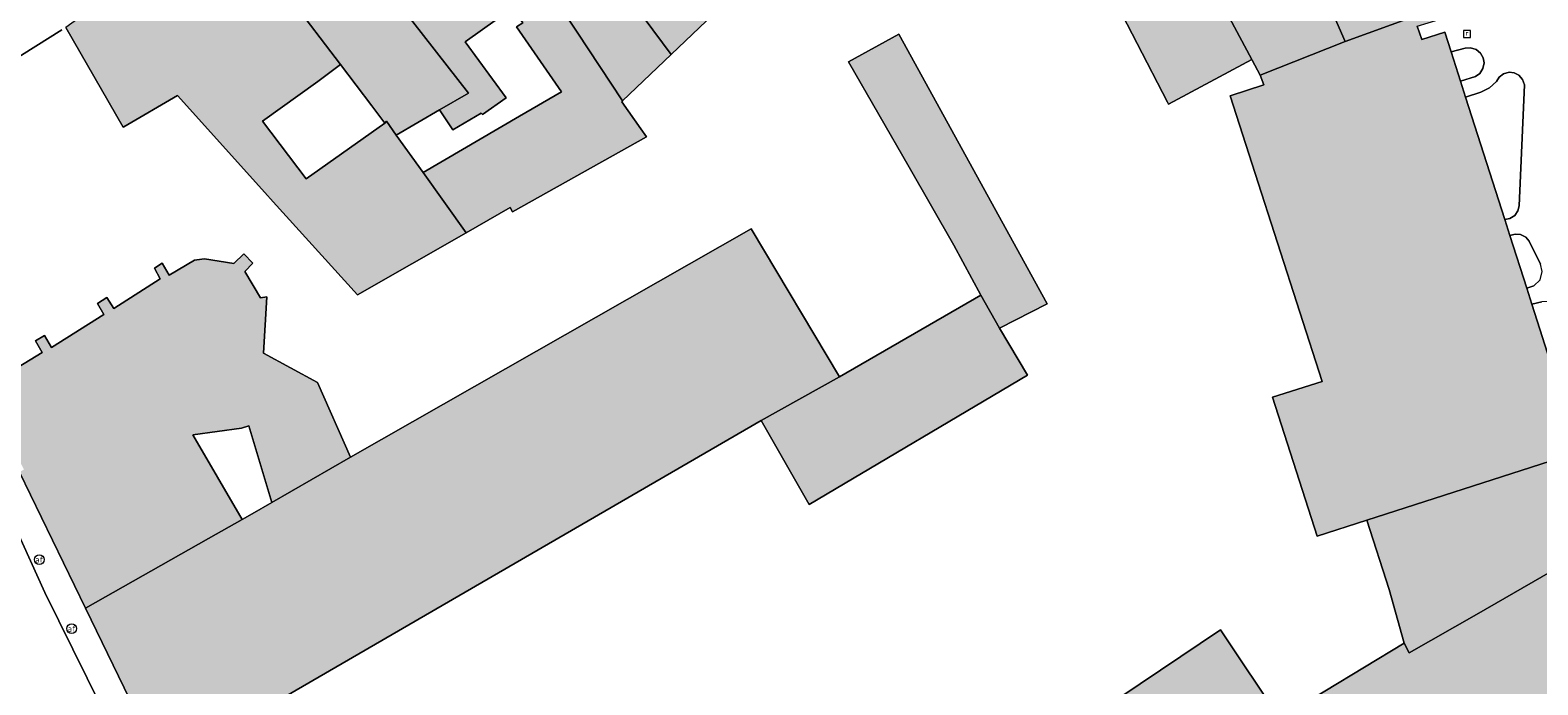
# Model space of a CAD drawing. Header units: metres. Extents: x 196496 to 197479, y 355139 to 356324.
# Tile 96 of 144: x 196928 to 197022, y 355898 to 355938. Entities that reach past the tile are written whole.
import ezdxf
from ezdxf.enums import TextEntityAlignment as Align

# ---------------------------------------------------------------- set-up
doc = ezdxf.new("R2010")
doc.units = ezdxf.units.M
doc.layers.get('0').update_dxf_attribs({"color": 252, "lineweight": 18})
for name, color, linetype, lineweight in [('B-WE-GR-BEPLANTING_CULTUUR_HEESTERS-GV', 252, 'Continuous', 18), ('B-WE-OG-BEBOUWING-GV', 252, 'Continuous', 18), ('B-WE-OG-TERREIN_ERF-GV', 252, 'Continuous', 18), ('B-WE-RI-GWA_RIOOLPUT-S', 252, 'Continuous', 18), ('B-WE-VH-VERHARDING_BETONSTRAATSTEEN-GV', 252, 'Continuous', 18), ('B-WE-VH-VERHARDING_STRAATBAKSTEEN-GV', 252, 'Continuous', 18), ('B-WE-VW-AFSLUITPAAL-S', 252, 'Continuous', 18)]:
    doc.layers.add(name, color=color, linetype=linetype, lineweight=lineweight)
doc.layers.add('X-XX-AL-PRESENTATIE_GEBOUW3-V', color=7, linetype='Continuous', lineweight=18, true_color=0xf0f0f0)
doc.styles.add('NLCS-ISO', font='NLCS-ISO.ttf')

# ---------------------------------------------------------------- blocks, each defined once
blk = doc.blocks.new('SVW-AFSLUITPAAL-SO')
at = {"lineweight": 18}
blk.add_circle((0, 0), 1.5, dxfattribs=at)
at = {"lineweight": 18, "style": 'NLCS-ISO'}
blk.add_text('af', height=1.8, dxfattribs=at).set_placement((0, 0), align=Align.MIDDLE_CENTER)
blk = doc.blocks.new('SRI-PUT_INSPECTIEPUT_RIOOLPUT-SO')
at = {"color": 0, "linetype": 'ByBlock', "lineweight": 18}
blk.add_lwpolyline([(-1.12, -1.12), (1.12, -1.12), (1.12, 1.12), (-1.12, 1.12)], close=True, dxfattribs=at)
at = {"color": 0, "linetype": 'ByBlock', "lineweight": 18, "style": 'NLCS-ISO'}
blk.add_text('r', height=1.5, dxfattribs=at).set_placement((0, 0.28), align=Align.MIDDLE_CENTER)

msp = doc.modelspace()

# ---------------------------------------------------------------- hatches: boundary and pattern name
at = {"layer": 'X-XX-AL-PRESENTATIE_GEBOUW3-V'}
for points in [[(196957.348, 355957.74), (196954.47, 355955.665), (196961.245, 355946.166), (196965.373, 355940.612), (196968.186, 355936.809), (196970.369, 355938.892), (196968.816, 355941.033), (196967.748, 355942.505), (196965.886, 355944.713), (196963.815, 355947.685), (196961.635, 355952.001)], [(196968.186, 355936.809), (196965.373, 355940.612), (196961.245, 355946.166), (196954.47, 355955.665), (196951.512, 355953.534), (196958.365, 355944.207), (196962.347, 355938.199), (196965.175, 355933.933)], [(196951.512, 355953.534), (196944.595, 355948.548), (196955.609, 355934.418), (196953.806, 355933.369), (196954.639, 355932.146), (196956.394, 355933.163), (196956.485, 355933.088), (196957.955, 355934.121), (196955.413, 355937.594), (196958.345, 355939.693), (196958.984, 355938.773), (196958.601, 355938.527), (196961.382, 355934.504), (196958.771, 355932.977), (196952.809, 355929.49), (196955.466, 355925.755), (196958.204, 355927.319), (196958.342, 355927.047), (196966.65, 355931.706), (196966.307, 355932.195), (196965.122, 355933.883), (196965.175, 355933.933), (196962.347, 355938.199), (196958.365, 355944.207)], [(196938.708, 355944.305), (196942.724, 355938.941), (196944.561, 355940.307), (196947.679, 355936.192), (196949.624, 355933.624), (196950.418, 355932.552), (196950.523, 355932.666), (196951.128, 355931.812), (196953.806, 355933.369), (196955.609, 355934.418), (196944.595, 355948.548)], [(197009.989, 355937.612), (197009.332, 355939.131), (197006.096, 355946.631), (197000.326, 355943.728), (197004.199, 355936.494), (197004.214, 355936.466), (197004.713, 355935.531)], [(197018.84, 355941.335), (197021.536, 355942.138), (197019.932, 355946.785), (197016.165, 355945.487), (197012.666, 355944.281), (197012.422, 355944.191), (197013.608, 355940.748), (197009.332, 355939.131), (197009.989, 355937.612), (197014.267, 355939.157), (197015.618, 355939.697), (197015.432, 355940.32)], [(196938.708, 355944.305), (196930.633, 355938.485), (196934.205, 355932.311), (196934.24, 355932.331), (196937.574, 355934.262), (196942.977, 355928.254), (196943.505, 355927.663), (196948.724, 355921.9), (196955.466, 355925.755), (196952.809, 355929.49), (196951.128, 355931.812), (196950.523, 355932.666), (196950.418, 355932.552), (196945.54, 355929.103), (196942.84, 355932.684), (196946.279, 355935.138), (196947.679, 355936.192), (196944.561, 355940.307), (196942.724, 355938.941)], [(197000.326, 355943.728), (196995.214, 355941.156), (196998.971, 355933.861), (196999.039, 355933.728), (197004.199, 355936.494)], [(197019.887, 355926.586), (197017.464, 355934.154), (197017.146, 355935.146), (197016.559, 355936.978), (197016.168, 355938.199), (197014.742, 355937.742), (197014.463, 355938.573), (197015.831, 355938.98), (197015.618, 355939.697), (197014.267, 355939.157), (197009.989, 355937.612), (197004.713, 355935.531), (197004.953, 355934.923), (197002.85, 355934.245), (197004.402, 355929.427), (197008.555, 355916.536), (197005.483, 355915.547), (197008.258, 355906.929), (197011.33, 355907.919), (197024.506, 355912.165), (197024.015, 355913.698), (197021.575, 355921.316), (197021.255, 355922.317), (197020.205, 355925.594)], [(196988.552, 355919.838), (196991.514, 355921.345), (196982.304, 355938.075), (196979.195, 355936.363), (196982.944, 355929.817), (196985.708, 355924.983), (196987.384, 355921.875)], [(196939.489, 355906.787), (196931.851, 355902.474), (196936.648, 355892.597), (196973.775, 355914.119), (196978.622, 355916.826), (196973.145, 355925.991), (196948.302, 355911.845), (196943.413, 355909.028), (196942.189, 355908.32), (196941.573, 355907.964)], [(196931.851, 355902.474), (196939.489, 355906.787), (196941.573, 355907.964), (196938.517, 355913.216), (196941.538, 355913.63), (196941.999, 355913.783), (196943.413, 355909.028), (196948.302, 355911.845), (196946.25, 355916.457), (196942.894, 355918.291), (196943.101, 355921.789), (196942.711, 355921.719), (196941.745, 355923.358), (196942.237, 355923.858), (196941.684, 355924.441), (196941.059, 355923.837), (196939.235, 355924.135), (196938.769, 355924.067), (196938.612, 355924.044), (196937.056, 355923.129), (196936.614, 355923.864), (196936.135, 355923.563), (196936.493, 355922.902), (196933.623, 355921.051), (196933.176, 355921.73), (196932.597, 355921.373), (196932.999, 355920.683), (196929.75, 355918.643), (196929.319, 355919.379), (196928.757, 355919.041), (196929.177, 355918.318), (196926.071, 355916.449), (196925.67, 355917.136), (196925.138, 355916.883), (196924.995, 355916.815), (196928.042, 355911.073), (196927.756, 355910.907)], [(196987.384, 355921.875), (196978.622, 355916.826), (196973.775, 355914.119), (196976.745, 355908.901), (196990.284, 355916.921), (196988.552, 355919.838)], [(197025.703, 355908.46), (197024.647, 355911.725), (197024.506, 355912.165), (197011.33, 355907.919), (197012.711, 355903.632), (197013.651, 355900.303), (197013.962, 355899.699), (197018.136, 355902.079), (197026.248, 355906.742), (197026.068, 355907.29), (197025.719, 355908.408)], [(196987.156, 355890.982), (196988.864, 355886.687), (196989.432, 355885.257), (196992.696, 355879.627), (196991.19, 355878.762), (196994.093, 355871.996), (196994.241, 355872.076), (197000.31, 355875.363), (197021.4, 355886.822), (197021.492, 355886.872), (197021.562, 355886.733), (197021.629, 355886.599), (197031.015, 355892.204), (197026.248, 355906.742), (197018.136, 355902.079), (197013.962, 355899.699), (197013.651, 355900.303), (197006.266, 355895.841), (197006.313, 355895.721), (197006, 355895.524), (197002.254, 355901.121), (196987.375, 355891.129)]]:
    msp.add_hatch(color=256, dxfattribs=at).paths.add_polyline_path(points)

# ---------------------------------------------------------------- linework, layer by layer
at = {"layer": 'B-WE-GR-BEPLANTING_CULTUUR_HEESTERS-GV', "flags": 128}
for points in [[(197017.146, 355935.146), (197018.075, 355935.446), (197018.345, 355935.64), (197018.539, 355935.937), (197018.61, 355936.286), (197018.554, 355936.613), (197018.388, 355936.9), (197018.111, 355937.124), (197017.771, 355937.228), (197017.44, 355937.205), (197016.559, 355936.978)], [(197017.464, 355934.154), (197019.887, 355926.586), (197020.207, 355926.64), (197020.506, 355926.824), (197020.708, 355927.11), (197020.782, 355927.426), (197021.113, 355934.929), (197021, 355935.259), (197020.769, 355935.522), (197020.48, 355935.671), (197020.157, 355935.708), (197019.82, 355935.618), (197019.542, 355935.406), (197019.373, 355935.128), (197018.938, 355934.737), (197018.415, 355934.476)], [(197020.205, 355925.594), (197021.255, 355922.317), (197021.703, 355922.458), (197022.076, 355922.836), (197022.213, 355923.349), (197022.108, 355923.807), (197021.41, 355925.229), (197021.189, 355925.475), (197020.876, 355925.638), (197020.525, 355925.676)], [(197024.015, 355913.698), (197024.41, 355914.054), (197023.514, 355920.451), (197023.415, 355920.892), (197023.103, 355921.284), (197022.645, 355921.49), (197022.194, 355921.477), (197021.575, 355921.316)]]:
    msp.add_lwpolyline(points, close=True, dxfattribs=at)
at = {"layer": 'B-WE-OG-BEBOUWING-GV', "flags": 128}
for points in [[(196957.348, 355957.74), (196954.47, 355955.665), (196961.245, 355946.166), (196965.373, 355940.612), (196968.186, 355936.809), (196970.369, 355938.892), (196968.816, 355941.033), (196967.748, 355942.505), (196965.886, 355944.713), (196963.815, 355947.685), (196961.635, 355952.001)], [(196968.186, 355936.809), (196965.373, 355940.612), (196961.245, 355946.166), (196954.47, 355955.665), (196951.512, 355953.534), (196958.365, 355944.207), (196962.347, 355938.199), (196965.175, 355933.933)], [(196951.512, 355953.534), (196944.595, 355948.548), (196955.609, 355934.418), (196953.806, 355933.369), (196954.639, 355932.146), (196956.394, 355933.163), (196956.485, 355933.088), (196957.955, 355934.121), (196955.413, 355937.594), (196958.345, 355939.693), (196958.984, 355938.773), (196958.601, 355938.527), (196961.382, 355934.504), (196958.771, 355932.977), (196952.809, 355929.49), (196955.466, 355925.755), (196958.204, 355927.319), (196958.342, 355927.047), (196966.65, 355931.706), (196966.307, 355932.195), (196965.122, 355933.883), (196965.175, 355933.933), (196962.347, 355938.199), (196958.365, 355944.207)], [(196938.708, 355944.305), (196942.724, 355938.941), (196944.561, 355940.307), (196947.679, 355936.192), (196949.624, 355933.624), (196950.418, 355932.552), (196950.523, 355932.666), (196951.128, 355931.812), (196953.806, 355933.369), (196955.609, 355934.418), (196944.595, 355948.548)], [(197009.989, 355937.612), (197009.332, 355939.131), (197006.096, 355946.631), (197000.326, 355943.728), (197004.199, 355936.494), (197004.214, 355936.466), (197004.713, 355935.531)], [(197018.84, 355941.335), (197021.536, 355942.138), (197019.932, 355946.785), (197016.165, 355945.487), (197012.666, 355944.281), (197012.422, 355944.191), (197013.608, 355940.748), (197009.332, 355939.131), (197009.989, 355937.612), (197014.267, 355939.157), (197015.618, 355939.697), (197015.432, 355940.32)], [(196938.708, 355944.305), (196930.633, 355938.485), (196934.205, 355932.311), (196934.24, 355932.331), (196937.574, 355934.262), (196942.977, 355928.254), (196943.505, 355927.663), (196948.724, 355921.9), (196955.466, 355925.755), (196952.809, 355929.49), (196951.128, 355931.812), (196950.523, 355932.666), (196950.418, 355932.552), (196945.54, 355929.103), (196942.84, 355932.684), (196946.279, 355935.138), (196947.679, 355936.192), (196944.561, 355940.307), (196942.724, 355938.941)], [(197000.326, 355943.728), (196995.214, 355941.156), (196998.971, 355933.861), (196999.039, 355933.728), (197004.199, 355936.494)], [(197019.887, 355926.586), (197017.464, 355934.154), (197017.146, 355935.146), (197016.559, 355936.978), (197016.168, 355938.199), (197014.742, 355937.742), (197014.463, 355938.573), (197015.831, 355938.98), (197015.618, 355939.697), (197014.267, 355939.157), (197009.989, 355937.612), (197004.713, 355935.531), (197004.953, 355934.923), (197002.85, 355934.245), (197004.402, 355929.427), (197008.555, 355916.536), (197005.483, 355915.547), (197008.258, 355906.929), (197011.33, 355907.919), (197024.506, 355912.165), (197024.015, 355913.698), (197021.575, 355921.316), (197021.255, 355922.317), (197020.205, 355925.594)], [(196988.552, 355919.838), (196991.514, 355921.345), (196982.304, 355938.075), (196979.195, 355936.363), (196982.944, 355929.817), (196985.708, 355924.983), (196987.384, 355921.875)], [(196939.489, 355906.787), (196931.851, 355902.474), (196936.648, 355892.597), (196973.775, 355914.119), (196978.622, 355916.826), (196973.145, 355925.991), (196948.302, 355911.845), (196943.413, 355909.028), (196942.189, 355908.32), (196941.573, 355907.964)], [(196987.384, 355921.875), (196978.622, 355916.826), (196973.775, 355914.119), (196976.745, 355908.901), (196990.284, 355916.921), (196988.552, 355919.838)], [(197025.703, 355908.46), (197024.647, 355911.725), (197024.506, 355912.165), (197011.33, 355907.919), (197012.711, 355903.632), (197013.651, 355900.303), (197013.962, 355899.699), (197018.136, 355902.079), (197026.248, 355906.742), (197026.068, 355907.29), (197025.719, 355908.408)], [(196987.156, 355890.982), (196988.864, 355886.687), (196989.432, 355885.257), (196992.696, 355879.627), (196991.19, 355878.762), (196994.093, 355871.996), (196994.241, 355872.076), (197000.31, 355875.363), (197021.4, 355886.822), (197021.492, 355886.872), (197021.562, 355886.733), (197021.629, 355886.599), (197031.015, 355892.204), (197026.248, 355906.742), (197018.136, 355902.079), (197013.962, 355899.699), (197013.651, 355900.303), (197006.266, 355895.841), (197006.313, 355895.721), (197006, 355895.524), (197002.254, 355901.121), (196987.375, 355891.129)]]:
    msp.add_lwpolyline(points, close=True, dxfattribs=at)
msp.add_lwpolyline([(196927.756, 355910.907), (196931.851, 355902.474), (196939.489, 355906.787), (196941.573, 355907.964), (196938.517, 355913.216), (196941.538, 355913.63), (196941.999, 355913.783), (196943.413, 355909.028), (196948.302, 355911.845), (196946.25, 355916.457), (196942.894, 355918.291), (196943.101, 355921.789), (196942.711, 355921.719), (196941.745, 355923.358), (196942.237, 355923.858), (196941.684, 355924.441), (196941.059, 355923.837), (196939.235, 355924.135), (196938.769, 355924.067), (196938.612, 355924.044), (196937.056, 355923.129), (196936.614, 355923.864), (196936.135, 355923.563), (196936.493, 355922.902), (196933.623, 355921.051), (196933.176, 355921.73), (196932.597, 355921.373), (196932.999, 355920.683), (196929.75, 355918.643), (196929.319, 355919.379), (196928.757, 355919.041), (196929.177, 355918.318), (196926.071, 355916.449)], dxfattribs=at)
at = {"layer": 'B-WE-OG-TERREIN_ERF-GV', "flags": 128}
for points in [[(197006.266, 355895.841), (197013.651, 355900.303), (197012.711, 355903.632), (197011.33, 355907.919), (197008.258, 355906.929), (197005.483, 355915.547), (197008.555, 355916.536), (197004.402, 355929.427), (197002.85, 355934.245), (197004.953, 355934.923), (197004.713, 355935.531), (197004.214, 355936.466), (197004.199, 355936.494), (196999.039, 355933.728), (196998.971, 355933.861), (196995.214, 355941.156)], [(196970.369, 355938.892), (196968.186, 355936.809), (196965.175, 355933.933), (196965.122, 355933.883), (196966.307, 355932.195), (196966.65, 355931.706), (196958.342, 355927.047), (196958.204, 355927.319), (196955.466, 355925.755), (196948.724, 355921.9), (196943.505, 355927.663), (196942.977, 355928.254), (196937.574, 355934.262), (196934.24, 355932.331), (196934.205, 355932.311), (196930.633, 355938.485)], [(196930.39, 355938.334), (196923.022, 355933.736)], [(196926.071, 355916.449), (196929.177, 355918.318), (196928.757, 355919.041), (196929.319, 355919.379), (196929.75, 355918.643), (196932.999, 355920.683), (196932.597, 355921.373), (196933.176, 355921.73), (196933.623, 355921.051), (196936.493, 355922.902), (196936.135, 355923.563), (196936.614, 355923.864), (196937.056, 355923.129), (196938.612, 355924.044), (196938.769, 355924.067), (196939.235, 355924.135), (196941.059, 355923.837), (196941.684, 355924.441), (196942.237, 355923.858), (196941.745, 355923.358), (196942.711, 355921.719), (196943.101, 355921.789), (196942.894, 355918.291), (196946.25, 355916.457), (196948.302, 355911.845), (196973.145, 355925.991), (196978.622, 355916.826), (196987.384, 355921.875), (196985.708, 355924.983), (196982.944, 355929.817), (196979.195, 355936.363), (196982.304, 355938.075), (196991.514, 355921.345), (196988.552, 355919.838), (196990.284, 355916.921), (196976.745, 355908.901), (196973.775, 355914.119), (196936.648, 355892.597)], [(196987.375, 355891.129), (197002.254, 355901.121), (197006, 355895.524)]]:
    msp.add_lwpolyline(points, dxfattribs=at)
for points in [[(196958.771, 355932.977), (196961.382, 355934.504), (196958.601, 355938.527), (196958.984, 355938.773), (196958.345, 355939.693), (196955.413, 355937.594), (196957.955, 355934.121), (196956.485, 355933.088), (196956.394, 355933.163), (196954.639, 355932.146), (196953.806, 355933.369), (196951.128, 355931.812), (196952.809, 355929.49)], [(196942.84, 355932.684), (196945.54, 355929.103), (196950.418, 355932.552), (196949.624, 355933.624), (196947.679, 355936.192), (196946.279, 355935.138)], [(196942.189, 355908.32), (196943.413, 355909.028), (196941.999, 355913.783), (196941.538, 355913.63), (196938.517, 355913.216), (196941.573, 355907.964)]]:
    msp.add_lwpolyline(points, close=True, dxfattribs=at)
at = {"layer": 'B-WE-VH-VERHARDING_BETONSTRAATSTEEN-GV', "flags": 128}
for points in [[(197014.463, 355938.573), (197014.742, 355937.742), (197016.168, 355938.199), (197016.559, 355936.978), (197017.44, 355937.205), (197017.771, 355937.228), (197018.111, 355937.124), (197018.388, 355936.9), (197018.554, 355936.613), (197018.61, 355936.286), (197018.539, 355935.937), (197018.345, 355935.64), (197018.075, 355935.446), (197017.146, 355935.146), (197017.464, 355934.154), (197018.415, 355934.476), (197018.938, 355934.737), (197019.373, 355935.128), (197019.542, 355935.406), (197019.82, 355935.618), (197020.157, 355935.708), (197020.48, 355935.671), (197020.769, 355935.522), (197021, 355935.259), (197021.113, 355934.929), (197020.782, 355927.426), (197020.708, 355927.11), (197020.506, 355926.824), (197020.207, 355926.64), (197019.887, 355926.586), (197020.205, 355925.594), (197020.525, 355925.676), (197020.876, 355925.638), (197021.189, 355925.475), (197021.41, 355925.229), (197022.108, 355923.807)], [(197022.076, 355922.836), (197021.703, 355922.458), (197021.255, 355922.317), (197021.575, 355921.316), (197022.194, 355921.477)]]:
    msp.add_lwpolyline(points, dxfattribs=at)
msp.add_lwpolyline([(196918.973, 355926.937), (196914.549, 355925.044), (196921.67, 355908.712), (196925.16, 355901.036), (196928.886, 355893.471), (196929.427, 355892.414), (196933.69, 355894.606), (196929.327, 355903.432), (196925.264, 355912.401)], close=True, dxfattribs=at)
at = {"layer": 'B-WE-VH-VERHARDING_STRAATBAKSTEEN-GV', "flags": 128}
for points in [[(196923.022, 355933.736), (196930.39, 355938.334)], [(196925.264, 355912.401), (196929.327, 355903.432), (196933.69, 355894.606)], [(196936.648, 355892.597), (196931.851, 355902.474), (196927.756, 355910.907)]]:
    msp.add_lwpolyline(points, dxfattribs=at)

# ---------------------------------------------------------------- block references
at = {"layer": 'B-WE-RI-GWA_RIOOLPUT-S', "xscale": 0.2, "yscale": 0.2, "zscale": 0.2}
msp.add_blockref('SRI-PUT_INSPECTIEPUT_RIOOLPUT-SO', (197017.55, 355938.08), dxfattribs=at)
at = {"layer": 'B-WE-VW-AFSLUITPAAL-S', "xscale": 0.2, "yscale": 0.2, "zscale": 0.2}
for p in [(196928.993, 355905.484), (196931.004, 355901.2)]:
    msp.add_blockref('SVW-AFSLUITPAAL-SO', p, dxfattribs=at)

doc.saveas('drawing.dxf')
